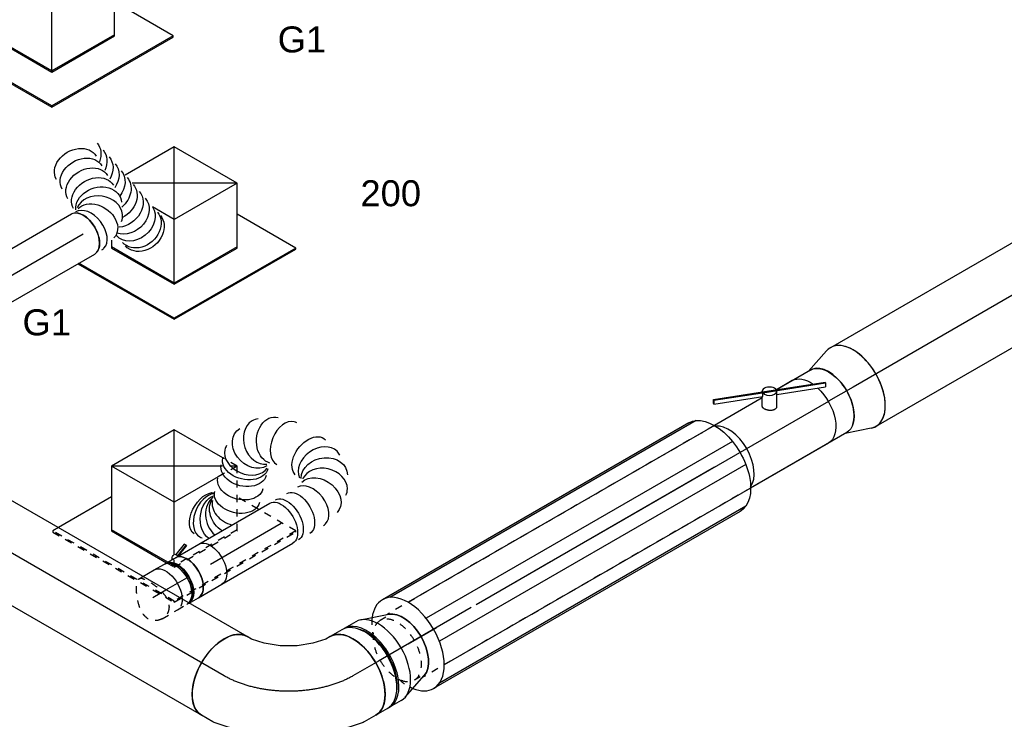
# Model space of a CAD drawing. Extents: x -132501 to 411300, y -42818 to 427495.
# Tile 168 of 256: x 6632 to 10041, y 173151 to 175574. Entities that reach past the tile are written whole.
import ezdxf
from ezdxf.enums import TextEntityAlignment as Align

# ---------------------------------------------------------------- set-up
doc = ezdxf.new("R2010")
doc.units = 0
doc.header["$LTSCALE"] = 50
doc.linetypes.add('CENTER2', pattern=[28.575, 19.05, -3.175, 3.175, -3.175])
doc.linetypes.add('STREEPJES', pattern=[0.1, 0.05, -0.05])
doc.layers.get('0').update_dxf_attribs({"linetype": 'CONTINUOUS'})
for name, color, linetype in [('WL570---_RETOUR_RST', 2, 'CONTINUOUS'), ('WL570---_RETOUR_RST_HL', 1, 'CONTINUOUS'), ('WL570---_TOEVOER', 3, 'CONTINUOUS'), ('WL570---_TOEVOER_HL', 8, 'CONTINUOUS'), ('WL570---_TOEVOER_RST', 2, 'CONTINUOUS'), ('WL570---_TOEVOER_RST_HL', 1, 'CONTINUOUS'), ('WM570---_RETOUR_RST_PR', 1, 'CONTINUOUS'), ('WM570---_TOEVOER_PR', 1, 'CONTINUOUS'), ('WM570---_TOEVOER_RST_PR', 1, 'CONTINUOUS')]:
    doc.layers.add(name, color=color, linetype=linetype)
doc.styles.add('BURO-018', font='ARIAL.TTF', dxfattribs={"height": 63})

# ---------------------------------------------------------------- blocks, each defined once
blk = doc.blocks.new('*U1005')
at = {"color": 0, "ltscale": 10, "extrusion": (-3.41963e-17, 8.3842e-17, -1)}
for centre, major_axis, ratio, start_param, end_param in [((48, 276.5, 4261.8), (19.6, -78.3), 0.797095, 0.174428, 3.31602), ((121.8, 261.5, 4261.8), (45.3, 66.6), 0.751039, 3.277975, 6.419568), ((-20.7, 224.3, 4261.8), (57.9, -55.2), 0.691528, 0, 3.141593), ((-4.2, 241.6, 4261.8), (57.9, -55.2), 0.691528, 0, 3.141593), ((-53.7, 189.8, 4261.8), (57.9, -55.2), 0.691528, 0, 3.141593), ((-210.1, 159.6, 4261.8), (-69.3, -40), 0.57735, 0, 2.922607), ((-86.7, 155.2, 4261.8), (57.9, -55.2), 0.691528, 0, 3.141593), ((201.7, 147.4, 4261.8), (74.3, 30.8), 0.646887, 3.226552, 6.368145), ((-181.6, 125.5, 4261.8), (-45.3, -66.6), 0.751039, 0.444694, 2.813863), ((-135.7, 116.2, 4261.8), (-19.6, 78.3), 0.797095, 4.438507, 6.108758), ((209.8, 65.5, 4261.8), (-76.9, 24.3), 0.803023, 0.17544, 3.317032), ((0, 0, 4261.8), (0, 80), 0.57735, 0, 3.141593), ((22.7, 0, 4261.8), (0, 80), 0.57735, 0, 3.141593), ((68.1, 0, 4261.8), (0, 80), 0.57735, 0, 3.141593), ((159.8, 11.6, 4261.8), (34.1, -73), 0.750739, 3.273893, 6.415485)]:
    blk.add_ellipse(centre, major_axis=major_axis, ratio=ratio, start_param=start_param, end_param=end_param, dxfattribs=at)
at = {"color": 0, "ltscale": 10}
for centre, major_axis, ratio, start_param, end_param in [((85.5, 277.5, 4261.8), (-15.6, -79.2), 0.80111, 3.320218, 6.10456), ((85.5, 277.5, 4261.8), (-15.6, -79.2), 0.80111, 2.962968, 3.320218), ((11.9, 258.5, 4261.8), (-47.8, 64.8), 0.7389, 0.128657, 3.012936), ((11.9, 258.5, 4261.8), (-47.8, 64.8), 0.7389, 6.154529, 6.411842), ((154.2, 229.5, 4261.8), (63.6, 49.2), 0.647423, 0.087595, 3.053998), ((154.2, 229.5, 4261.8), (63.6, 49.2), 0.647423, 6.195591, 6.37078), ((-201.9, 145.4, 4261.8), (-63.6, -49.2), 0.647423, 3.435727, 6.195591), ((-159, 115.5, 4261.8), (15.6, 79.2), 0.80111, 0.237593, 2.186656), ((-113.2, 127.4, 4261.8), (47.8, -64.8), 0.7389, 3.270249, 4.91039), ((213.3, 104.2, 4261.8), (80.2, 6.9), 0.750739, 0.1323, 3.009293), ((191.6, 33.9, 4261.8), (-59.5, 54.4), 0.803023, 3.317032, 6.107746), ((213.3, 104.2, 4261.8), (80.2, 6.9), 0.750739, 6.150885, 6.415485), ((-201.9, 145.4, 4261.8), (-63.6, -49.2), 0.647423, 6.195591, 6.37078), ((116.6, 0, 4261.8), (10.5, -79.7), 0.646887, 0.084959, 3.056633), ((191.6, 33.9, 4261.8), (-59.5, 54.4), 0.803023, 2.966153, 3.317032), ((116.6, 0, 4261.8), (10.5, -79.7), 0.646887, 6.198226, 6.368145)]:
    blk.add_ellipse(centre, major_axis=major_axis, ratio=ratio, start_param=start_param, end_param=end_param, dxfattribs=at)
at = {"layer": 'WM570---_TOEVOER_PR', "color": 1, "style": 'BURO-018'}
blk.add_attdef('POSNR', text='', height=90, dxfattribs=at).set_placement((0, 0), align=Align.MIDDLE)
blk = doc.blocks.new('*U1006')
at = {"color": 0, "ltscale": 10}
for p, q in [((0, 80, 4061.3), (283.5, 80, 4061.3)), ((0, -80, 4061.3), (283.5, -80, 4061.3))]:
    blk.add_line(p, q, dxfattribs=at)
at = {"color": 0, "ltscale": 10, "extrusion": (-3.41963e-17, 8.3842e-17, -1)}
blk.add_ellipse((283.5, 0, 4061.3), major_axis=(0, 80), ratio=0.57735, start_param=0, end_param=3.141593, dxfattribs=at)
at = {"layer": 'WL570---_TOEVOER_HL', "linetype": 'CENTER2'}
blk.add_line((0, 0, 4061.3), (283.5, 0, 4061.3), dxfattribs=at)
at = {"layer": 'WM570---_TOEVOER_PR', "color": 1, "style": 'BURO-018'}
blk.add_attdef('POSNR', text='', height=90, dxfattribs=at).set_placement((0, 0), align=Align.MIDDLE)
blk = doc.blocks.new('*U1007')
at = {"color": 0, "ltscale": 10, "extrusion": (-3.41963e-17, 8.3842e-17, -1)}
for centre, major_axis, ratio, start_param, end_param in [((94, 210.8, 5678.5), (-80, -0.5), 0.773443, 0, 3.141593), ((120.4, 233.2, 5678.5), (78.5, 15.4), 0.808665, 0, 0.987496), ((94.2, 171.7, 5678.5), (-80, -0.5), 0.773443, 0, 3.141593), ((126.6, 202.1, 5678.5), (78.5, 15.4), 0.808665, 0, 1.083911), ((94.5, 132.6, 5678.5), (-80, -0.5), 0.773443, 0, 3.141593), ((132.7, 170.9, 5678.5), (78.5, 15.4), 0.808665, 0, 1.17384), ((94.7, 93.5, 5678.5), (-80, -0.5), 0.773443, 0, 3.141593), ((138.8, 139.8, 5678.5), (78.5, 15.4), 0.808665, 0, 1.259054), ((94.9, 57.3, 5678.5), (-78.8, 17.4), 0.795452, 0.178659, 3.320252), ((144.9, 108.7, 5678.5), (78.5, 15.4), 0.808665, 0, 1.340897), ((56.8, 10.2, 5678.5), (36.6, -71.8), 0.757259, 3.286972, 6.428565), ((151, 77.5, 5678.5), (78.5, 15.4), 0.808665, 0, 1.578422), ((157.2, 46.4, 5678.5), (78.5, 15.4), 0.808665, 0, 1.863909), ((163.3, 15.3, 5678.5), (78.5, 15.4), 0.808665, 0, 2.307027), ((169.4, -15.9, 5678.5), (78.5, 15.4), 0.808665, 0, 2.726775), ((175.5, -47, 5678.5), (78.5, 15.4), 0.808665, 0.108328, 3.141593), ((181.7, -78.1, 5678.5), (78.5, 15.4), 0.808665, 0, 3.141593), ((184.7, -93.7, 5678.5), (78.5, 15.4), 0.808665, 0, 3.141593)]:
    blk.add_ellipse(centre, major_axis=major_axis, ratio=ratio, start_param=start_param, end_param=end_param, dxfattribs=at)
at = {"color": 0, "ltscale": 10}
for centre, major_axis, ratio, start_param, end_param in [((82, 29.8, 5678.5), (-63.1, 50.4), 0.805547, 3.331371, 6.093407), ((0, 0, 5678.5), (0, 80), 0.57735, 3.141593, 6.283185), ((21.5, 0, 5678.5), (11.2, -79.7), 0.650674, 0.091623, 3.054006), ((82, 29.8, 5678.5), (-63.1, 50.4), 0.805547, 2.951815, 3.331371), ((21.5, 0, 5678.5), (11.2, -79.7), 0.650674, 6.191562, 6.374808)]:
    blk.add_ellipse(centre, major_axis=major_axis, ratio=ratio, start_param=start_param, end_param=end_param, dxfattribs=at)
at = {"layer": 'WM570---_TOEVOER_PR', "color": 1, "style": 'BURO-018'}
blk.add_attdef('POSNR', text='', height=90, dxfattribs=at).set_placement((0, 0), align=Align.MIDDLE)
blk = doc.blocks.new('*U1008')
at = {"color": 0, "ltscale": 10}
for p, q in [((0, 80, 5028.6), (919.1, 80, 5028.6)), ((0, -80, 5028.6), (919.1, -80, 5028.6))]:
    blk.add_line(p, q, dxfattribs=at)
at = {"color": 0, "ltscale": 10, "extrusion": (-3.41963e-17, 8.3842e-17, -1)}
blk.add_ellipse((919.1, 0, 5028.6), major_axis=(0, 80), ratio=0.57735, start_param=0, end_param=3.141593, dxfattribs=at)
at = {"layer": 'WL570---_TOEVOER_HL', "linetype": 'CENTER2'}
blk.add_line((0, 0, 5028.6), (919.1, 0, 5028.6), dxfattribs=at)
at = {"layer": 'WM570---_TOEVOER_PR', "color": 1, "style": 'BURO-018'}
blk.add_attdef('POSNR', text='', height=90, dxfattribs=at).set_placement((0, 0), align=Align.MIDDLE)
blk = doc.blocks.new('*U1009')
at = {"color": 0, "ltscale": 10}
for p, q in [((17.4, 154.6, 4928), (104, 125.4, 4928)), ((17.4, -154.6, 4928), (106.1, -124.6, 4928))]:
    blk.add_line(p, q, dxfattribs=at)
for centre, major_axis, start_param, end_param in [((0, 0, 4928), (0, -157.5), 2.949057, 6.475721), ((98.1, 0, 4928), (0, -125), 3.623155, 6.358415)]:
    blk.add_ellipse(centre, major_axis=major_axis, ratio=0.57735, start_param=start_param, end_param=end_param, dxfattribs=at)
at = {"layer": 'WL570---_TOEVOER_HL', "linetype": 'CENTER2'}
blk.add_line((0, 0, 4928), (98.1, 0, 4928), dxfattribs=at)
for centre in [(0, 0, 4928), (98.1, 0, 4928)]:
    blk.add_circle(centre, 0.075, dxfattribs=at)
at = {"layer": 'WM570---_TOEVOER_PR', "color": 1, "style": 'BURO-018'}
blk.add_attdef('POSNR', text='', height=90, dxfattribs=at).set_placement((0, 0), align=Align.MIDDLE)
blk = doc.blocks.new('*U1010')
at = {"color": 0, "ltscale": 10}
for p, q in [((0, 125, 4858.9), (383.9, 125, 4858.9)), ((0, -125, 4858.9), (136.8, -125, 4858.9)), ((193, -125, 4858.9), (383.9, -125, 4858.9))]:
    blk.add_line(p, q, dxfattribs=at)
at = {"color": 8, "linetype": 'STREEPJES', "ltscale": 10}
for p, q in [((383.9, 125, 4858.9), (1694.4, 125, 4858.9)), ((383.9, -125, 4858.9), (1694.4, -125, 4858.9))]:
    blk.add_line(p, q, dxfattribs=at)
at = {"color": 0, "ltscale": 10, "extrusion": (-3.96406e-17, 2.28865e-17, -1)}
blk.add_ellipse((0, 0, 4858.9), major_axis=(0, -125), ratio=0.57735, start_param=0, end_param=3.141593, dxfattribs=at)
at = {"color": 0, "ltscale": 10}
blk.add_ellipse((1701.4, 0, 4858.9), major_axis=(0, -125), ratio=0.57735, start_param=3.334129, end_param=6.090649, dxfattribs=at)
at = {"layer": 'WL570---_TOEVOER_HL', "linetype": 'CENTER2'}
blk.add_line((0, 0, 4858.9), (1701.4, 0, 4858.9), dxfattribs=at)
at = {"layer": 'WM570---_TOEVOER_PR', "color": 1, "style": 'BURO-018'}
blk.add_attdef('POSNR', text='', height=90, dxfattribs=at).set_placement((0, 0), align=Align.MIDDLE)
blk = doc.blocks.new('*U1011')
at = {"color": 0, "ltscale": 10}
for p, q in [((0, 157.5, 6441.8), (2140.9, 157.5, 6441.8)), ((0, -157.5, 6441.8), (2140.9, -157.5, 6441.8))]:
    blk.add_line(p, q, dxfattribs=at)
at = {"color": 0, "ltscale": 10, "extrusion": (-1.03585e-16, -4.2938e-18, -1)}
blk.add_ellipse((0, 0, 6441.8), major_axis=(0, -157.5), ratio=0.57735, start_param=0, end_param=3.141593, dxfattribs=at)
at = {"color": 0, "ltscale": 10}
for start_param, end_param in [(3.141593, 6.283185), (2.949057, 3.141593), (0, 0.192536)]:
    blk.add_ellipse((2140.9, 0, 6441.8), major_axis=(0, -157.5), ratio=0.57735, start_param=start_param, end_param=end_param, dxfattribs=at)
at = {"layer": 'WL570---_TOEVOER_HL', "linetype": 'CENTER2'}
blk.add_line((0, 0, 6441.8), (2140.9, 0, 6441.8), dxfattribs=at)
at = {"layer": 'WM570---_TOEVOER_PR', "color": 1, "style": 'BURO-018'}
blk.add_attdef('POSNR', text='', height=90, dxfattribs=at).set_placement((0, 0), align=Align.MIDDLE)
blk = doc.blocks.new('*U1128')
at = {"color": 0, "ltscale": 10}
for p, q in [((-132.9, 204, 7682.5), (-243.1, 13.1, 7682.5)), ((117.8, 204, 7682.5), (-132.9, 204, 7682.5)), ((-7.6, -13.1, 7682.5), (-132.9, 204, 7682.5)), ((243.1, -13.1, 7682.5), (-132.9, 204, 7682.5)), ((-7.6, -13.1, 7682.5), (117.8, 204, 7682.5)), ((243.1, -13.1, 7682.5), (117.8, 204, 7682.5)), ((-419.5, 114.9, 7682.5), (-421.5, 111.4, 7682.5)), ((-421.5, 111.4, 7682.5), (-178.6, -309.4, 7682.5)), ((-184.3, 114.9, 7682.5), (-419.5, 114.9, 7682.5)), ((-176.6, -305.8, 7682.5), (-419.5, 114.9, 7682.5)), ((-243.1, 13.1, 7682.5), (-117.8, -204, 7682.5)), ((-115.7, -200.5, 7682.5), (-241.1, 16.6, 7682.5)), ((-117.8, -204, 7682.5), (-7.6, -13.1, 7682.5)), ((243.1, -13.1, 7682.5), (-7.6, -13.1, 7682.5)), ((132.9, -204, 7682.5), (243.1, -13.1, 7682.5)), ((309.2, -305.8, 7682.5), (191.7, -102.2, 7682.5)), ((-117.8, -204, 7682.5), (132.9, -204, 7682.5)), ((134.9, -200.5, 7682.5), (-115.7, -200.5, 7682.5)), ((-178.6, -309.4, 7682.5), (-176.6, -305.8, 7682.5)), ((309.2, -305.8, 7682.5), (-176.6, -305.8, 7682.5)), ((307.2, -309.4, 7682.5), (309.2, -305.8, 7682.5)), ((-178.6, -309.4, 7682.5), (307.2, -309.4, 7682.5))]:
    blk.add_line(p, q, dxfattribs=at)
at = {"layer": 'WL570---_RETOUR_RST_HL', "linetype": 'CENTER2'}
blk.add_circle((0, 0, 7682.5), 0.075, dxfattribs=at)
at = {"layer": 'WL570---_RETOUR_RST', "color": 1, "style": 'BURO-018'}
for tag in ['MC', 'Q']:
    blk.add_attdef(tag, text='', height=90, dxfattribs=at).set_placement((0, 0), align=Align.MIDDLE)
at = {"layer": 'WM570---_RETOUR_RST_PR', "color": 1, "style": 'BURO-018'}
blk.add_attdef('POSNR', text='', height=90, dxfattribs=at).set_placement((0, 0), align=Align.MIDDLE)
blk = doc.blocks.new('*U1168')
at = {"color": 0, "ltscale": 10}
for p, q in [((118.8, 205.8, 6641.8), (-77.4, 205.8, 6641.8)), ((-6.5, -11.3, 6641.8), (118.8, 205.8, 6641.8)), ((244.1, -11.3, 6641.8), (118.8, 205.8, 6641.8)), ((244.1, -11.3, 6641.8), (-70.4, 170.3, 6641.8)), ((-230.8, 34.5, 6641.8), (-244.1, 11.3, 6641.8)), ((-6.5, -11.3, 6641.8), (-50, 64, 6641.8)), ((-372.3, 22.5, 6641.8), (-179.6, -311.1, 6641.8)), ((-177.6, -307.6, 6641.8), (-368.2, 22.5, 6641.8)), ((-244.1, 11.3, 6641.8), (-118.8, -205.8, 6641.8)), ((-116.8, -202.2, 6641.8), (-242.1, 14.8, 6641.8)), ((-118.8, -205.8, 6641.8), (-6.5, -11.3, 6641.8)), ((244.1, -11.3, 6641.8), (-6.5, -11.3, 6641.8)), ((131.9, -205.8, 6641.8), (244.1, -11.3, 6641.8)), ((308.2, -307.6, 6641.8), (190.7, -103.9, 6641.8)), ((133.9, -202.2, 6641.8), (-116.8, -202.2, 6641.8)), ((-118.8, -205.8, 6641.8), (131.9, -205.8, 6641.8)), ((-179.6, -311.1, 6641.8), (-177.6, -307.6, 6641.8)), ((-179.6, -311.1, 6641.8), (306.2, -311.1, 6641.8)), ((308.2, -307.6, 6641.8), (-177.6, -307.6, 6641.8)), ((306.2, -311.1, 6641.8), (308.2, -307.6, 6641.8))]:
    blk.add_line(p, q, dxfattribs=at)
at = {"layer": 'WL570---_TOEVOER_RST_HL', "linetype": 'CENTER2'}
blk.add_circle((0, 0, 6641.8), 0.075, dxfattribs=at)
at = {"layer": 'WL570---_TOEVOER_RST', "color": 1, "style": 'BURO-018'}
for tag in ['MC', 'Q']:
    blk.add_attdef(tag, text='', height=90, dxfattribs=at).set_placement((0, 0), align=Align.MIDDLE)
at = {"layer": 'WM570---_TOEVOER_RST_PR', "color": 1, "style": 'BURO-018'}
blk.add_attdef('POSNR', text='', height=90, dxfattribs=at).set_placement((0, 0), align=Align.MIDDLE)
blk = doc.blocks.new('*U1169')
at = {"color": 0, "ltscale": 10}
for p, q in [((-131.9, 205.8, 5256.2), (-244.1, 11.3, 5256.2)), ((118.8, 205.8, 5256.2), (-131.9, 205.8, 5256.2)), ((-6.5, -11.3, 5256.2), (-131.9, 205.8, 5256.2)), ((195.8, 16.6, 5256.2), (-131.9, 205.8, 5256.2)), ((-6.5, -11.3, 5256.2), (118.8, 205.8, 5256.2)), ((215.9, 37.7, 5256.2), (118.8, 205.8, 5256.2)), ((-185.3, 113.1, 5256.2), (-397.7, 113.1, 5256.2)), ((-244.1, 11.3, 5256.2), (-134.1, -179.3, 5256.2)), ((-130, -179.3, 5256.2), (-242.1, 14.8, 5256.2)), ((-96.9, -167.8, 5256.2), (-6.5, -11.3, 5256.2)), ((169.2, -11.3, 5256.2), (-6.5, -11.3, 5256.2)), ((234.2, -179.3, 5256.2), (232.6, -176.6, 5256.2))]:
    blk.add_line(p, q, dxfattribs=at)
at = {"color": 8, "linetype": 'STREEPJES', "ltscale": 10}
for p, q in [((-420.5, 113.1, 5256.2), (-422.5, 109.6, 5256.2)), ((-422.5, 109.6, 5256.2), (-179.6, -311.1, 5256.2)), ((-397.7, 113.1, 5256.2), (-420.5, 113.1, 5256.2)), ((-177.6, -307.6, 5256.2), (-420.5, 113.1, 5256.2)), ((244.1, -11.3, 5256.2), (215.9, 37.7, 5256.2)), ((244.1, -11.3, 5256.2), (195.8, 16.6, 5256.2)), ((131.9, -205.8, 5256.2), (244.1, -11.3, 5256.2)), ((244.1, -11.3, 5256.2), (169.2, -11.3, 5256.2)), ((232.6, -176.6, 5256.2), (190.7, -103.9, 5256.2)), ((-118.8, -205.8, 5256.2), (-96.9, -167.8, 5256.2)), ((-134.1, -179.3, 5256.2), (-118.8, -205.8, 5256.2)), ((-116.8, -202.2, 5256.2), (-130, -179.3, 5256.2)), ((133.9, -202.2, 5256.2), (-116.8, -202.2, 5256.2)), ((308.2, -307.6, 5256.2), (234.2, -179.3, 5256.2)), ((-118.8, -205.8, 5256.2), (131.9, -205.8, 5256.2)), ((-179.6, -311.1, 5256.2), (-177.6, -307.6, 5256.2)), ((-179.6, -311.1, 5256.2), (306.2, -311.1, 5256.2)), ((308.2, -307.6, 5256.2), (-177.6, -307.6, 5256.2)), ((306.2, -311.1, 5256.2), (308.2, -307.6, 5256.2))]:
    blk.add_line(p, q, dxfattribs=at)
at = {"layer": 'WL570---_TOEVOER_RST_HL', "linetype": 'CENTER2'}
blk.add_circle((0, 0, 5256.2), 0.075, dxfattribs=at)
at = {"layer": 'WL570---_TOEVOER_RST', "color": 1, "style": 'BURO-018'}
for tag in ['MC', 'Q']:
    blk.add_attdef(tag, text='', height=90, dxfattribs=at).set_placement((0, 0), align=Align.MIDDLE)
at = {"layer": 'WM570---_TOEVOER_RST_PR', "color": 1, "style": 'BURO-018'}
blk.add_attdef('POSNR', text='', height=90, dxfattribs=at).set_placement((0, 0), align=Align.MIDDLE)
blk = doc.blocks.new('*U1237')
at = {"color": 2, "ltscale": 10}
for p, q in [((-638.9, 171.5, 4103), (585.8, 171.5, 4103)), ((-612.4, 177.5, 4103), (612.4, 177.5, 4103)), ((-684.8, 125.5, 4103), (539.9, 125.5, 4103)), ((-711.4, 45.9, 4103), (513.4, 45.9, 4103)), ((-711.4, -45.9, 4103), (513.4, -45.9, 4103)), ((-684.8, -125.5, 4103), (539.9, -125.5, 4103)), ((-638.9, -171.5, 4103), (585.8, -171.5, 4103)), ((-612.4, -177.5, 4103), (612.4, -177.5, 4103))]:
    blk.add_line(p, q, dxfattribs=at)
at = {"color": 8, "linetype": 'STREEPJES', "ltscale": 10}
for p, q in [((632.4, 118.8, 4103), (655.6, 118.8, 4103)), ((632.4, -118.7, 4103), (655.6, -118.7, 4103))]:
    blk.add_line(p, q, dxfattribs=at)
at = {"color": 2, "ltscale": 10, "extrusion": (-3.96406e-17, 2.28865e-17, -1)}
blk.add_ellipse((-612.4, 0, 4103), major_axis=(0, -177.5), ratio=0.57735, start_param=0, end_param=3.141593, dxfattribs=at)
at = {"color": 2, "ltscale": 10}
for start_param, end_param in [(3.141593, 6.283185), (2.493373, 3.141593), (0, 0.64822)]:
    blk.add_ellipse((612.4, 0, 4103), major_axis=(0, -177.5), ratio=0.57735, start_param=start_param, end_param=end_param, dxfattribs=at)
at = {"color": 8, "linetype": 'STREEPJES', "ltscale": 10}
for centre, major_axis, start_param, end_param in [((612.4, 0, 4103), (0, -177.5), 2.095963, 2.493373), ((655.6, 0, 4103), (0, -118.8), 3.141593, 9.421636), ((612.4, 0, 4103), (0, -177.5), 0.64822, 1.04563)]:
    blk.add_ellipse(centre, major_axis=major_axis, ratio=0.57735, start_param=start_param, end_param=end_param, dxfattribs=at)
at = {"layer": 'WL570---_TOEVOER_HL', "linetype": 'CENTER2'}
blk.add_line((-612.4, 0, 4103), (612.4, 0, 4103), dxfattribs=at)
at = {"layer": 'WM570---_TOEVOER_PR', "color": 1, "style": 'BURO-018'}
blk.add_attdef('POSNR', text='', height=90, dxfattribs=at).set_placement((0, 0), align=Align.MIDDLE)
blk = doc.blocks.new('*U1238')
at = {"color": 0, "ltscale": 10}
for p, q in [((80.7, 154.6, 3655.9), (-13.8, 122.7, 3655.9)), ((116.6, 149.6, 3655.9), (124.8, 149.6, 3655.9)), ((80.7, -154.6, 3655.9), (-13.8, -122.7, 3655.9)), ((116.6, -149.6, 3655.9), (124.8, -149.6, 3655.9))]:
    blk.add_line(p, q, dxfattribs=at)
for centre, major_axis, start_param, end_param in [((98.1, 0, 3655.9), (0, -157.5), 3.141593, 6.283185), ((98.1, 0, 3655.9), (0, -157.5), 2.833706, 2.880486), ((145, 0, 3655.9), (0, -149.6), 3.693417, 5.731361), ((145, 0, 3655.9), (0, -149.6), 3.693417, 5.731361), ((98.1, 0, 3655.9), (0, -157.5), 0.261107, 0.307887)]:
    blk.add_ellipse(centre, major_axis=major_axis, ratio=0.57735, start_param=start_param, end_param=end_param, dxfattribs=at)
at = {"color": 0, "ltscale": 10, "extrusion": (5.55112e-17, -1.60247e-16, -1)}
blk.add_ellipse((0, 0, 3655.9), major_axis=(0, -125), ratio=0.57735, start_param=0.192536, end_param=2.949057, dxfattribs=at)
at = {"layer": 'WL570---_TOEVOER_HL', "linetype": 'CENTER2'}
blk.add_line((0, 0, 3655.9), (98.1, 0, 3655.9), dxfattribs=at)
for centre in [(0, 0, 3655.9), (98.1, 0, 3655.9)]:
    blk.add_circle(centre, 0.075, dxfattribs=at)
at = {"layer": 'WM570---_TOEVOER_PR', "color": 1, "style": 'BURO-018'}
blk.add_attdef('POSNR', text='', height=90, dxfattribs=at).set_placement((0, 0), align=Align.MIDDLE)
blk = doc.blocks.new('*U1239')
at = {"color": 0, "ltscale": 10}
for p, q in [((-51, 157.5, 3550.5), (-4.1, 157.5, 3550.5)), ((4.1, 157.5, 3550.5), (51, 157.5, 3550.5)), ((-51, -157.5, 3550.5), (-4.1, -157.5, 3550.5)), ((4.1, -157.5, 3550.5), (51, -157.5, 3550.5))]:
    blk.add_line(p, q, dxfattribs=at)
for centre, major_axis, start_param, end_param in [((-51, 0, 3550.5), (0, -157.5), 3.141593, 6.283185), ((-4.1, 0, 3550.5), (0, -157.5), 3.141593, 6.328096), ((4.1, 0, 3550.5), (0, -157.5), 3.141593, 6.283185), ((51, 0, 3550.5), (0, -157.5), 3.141593, 6.283185), ((-4.1, 0, 3550.5), (0, -157.5), 3.096682, 3.138451), ((-4.1, 0, 3550.5), (0, -149.6), 3.693417, 5.731361)]:
    blk.add_ellipse(centre, major_axis=major_axis, ratio=0.57735, start_param=start_param, end_param=end_param, dxfattribs=at)
at = {"layer": 'WL570---_TOEVOER_HL', "linetype": 'CENTER2'}
blk.add_line((-51, 0, 3550.5), (51, 0, 3550.5), dxfattribs=at)
at = {"layer": 'WM570---_TOEVOER_PR', "color": 1, "style": 'BURO-018'}
blk.add_attdef('POSNR', text='', height=90, dxfattribs=at).set_placement((0, 0), align=Align.MIDDLE)
blk = doc.blocks.new('*U1240')
at = {"color": 2, "ltscale": 10}
for p, q in [((-163.3, 125, 4691.8), (147.5, 125, 4691.8)), ((-258.9, -63.1, 4691.8), (-258.7, -60.6, 4691.8)), ((-54, -142.7, 4691.8), (-258.9, -63.1, 4691.8)), ((-258.7, -60.6, 4691.8), (-251.9, -48.8, 4691.8)), ((-53.7, -140.1, 4691.8), (-258.7, -60.6, 4691.8)), ((-92.7, -110.6, 4691.8), (-251.9, -48.8, 4691.8)), ((-71.3, -73.6, 4691.8), (-98.2, -120.1, 4691.8)), ((-28.9, -100, 4691.8), (-43.3, -125, 4691.8)), ((-163.3, -125, 4691.8), (-99.5, -125, 4691.8)), ((-46.9, -128.3, 4691.8), (-53.7, -140.1, 4691.8)), ((112.6, -190.2, 4691.8), (-46.9, -128.3, 4691.8)), ((-43.3, -125, 4691.8), (-45.5, -128.9, 4691.8)), ((-43.3, -125, 4691.8), (147.5, -125, 4691.8)), ((-53.6, -142.8, 4691.8), (-54.9, -145.1, 4691.8)), ((-53.7, -140.1, 4691.8), (-54, -142.7, 4691.8)), ((105.6, -204.6, 4691.8), (-54, -142.7, 4691.8)), ((-52.8, -140.5, 4691.8), (-53.7, -140.1, 4691.8)), ((105.8, -202, 4691.8), (-52.8, -140.5, 4691.8)), ((112.4, -192.8, 4691.8), (105.6, -204.6, 4691.8)), ((105.6, -204.6, 4691.8), (105.8, -202, 4691.8)), ((105.8, -202, 4691.8), (112.6, -190.2, 4691.8)), ((112.6, -190.2, 4691.8), (112.4, -192.8, 4691.8))]:
    blk.add_line(p, q, dxfattribs=at)
at = {"color": 2, "ltscale": 10, "extrusion": (9.9638e-19, 6.35235e-17, -1)}
for start_param, end_param in [(1.084465, 3.141593), (0, 0.892418)]:
    blk.add_ellipse((-163.3, 0, 4691.8), major_axis=(0, -125), ratio=0.57735, start_param=start_param, end_param=end_param, dxfattribs=at)
at = {"color": 2, "ltscale": 10}
for centre, major_axis, start_param, end_param in [((163.3, 0, 4691.8), (0, -125), 3.392593, 6.032185), ((-76.5, -132.6, 4691.8), (-21.7, 12.5), 0, 3.141593), ((-76.5, -132.6, 4691.8), (-21.7, 12.5), 3.141593, 6.283185)]:
    blk.add_ellipse(centre, major_axis=major_axis, ratio=0.57735, start_param=start_param, end_param=end_param, dxfattribs=at)
blk.add_spline([(-71.2, -73.6, 4691.8), (-70.1, -72.4, 4691.8), (-68.7, -71.3, 4691.8), (-67.2, -70.4, 4691.8), (-65.5, -69.7, 4691.8), (-63.7, -69.3, 4691.8), (-61.7, -69, 4691.8), (-59.7, -68.9, 4691.8), (-57.6, -69.1, 4691.8), (-55.4, -69.5, 4691.8), (-53.2, -70.1, 4691.8), (-50.9, -70.9, 4691.8), (-48.7, -71.8, 4691.8), (-46.5, -73, 4691.8), (-44.4, -74.3, 4691.8), (-42.3, -75.7, 4691.8), (-40.3, -77.3, 4691.8), (-38.4, -79, 4691.8), (-36.6, -80.7, 4691.8), (-34.9, -82.5, 4691.8), (-33.4, -84.3, 4691.8), (-32.1, -86.1, 4691.8), (-30.9, -87.9, 4691.8), (-29.9, -89.7, 4691.8), (-29.1, -91.5, 4691.8), (-28.5, -93.1, 4691.8), (-28.1, -94.7, 4691.8), (-28, -96.2, 4691.8), (-28.1, -97.6, 4691.8), (-28.4, -98.9, 4691.8), (-28.9, -100, 4691.8)], degree=3, dxfattribs=at)
at = {"layer": 'WM570---_TOEVOER_PR', "color": 1, "style": 'BURO-018'}
blk.add_attdef('POSNR', text='', height=90, dxfattribs=at).set_placement((0, 0), align=Align.MIDDLE)
blk = doc.blocks.new('*U1241')
at = {"color": 0, "ltscale": 10}
for p, q in [((-257.2, 157.5, 3332.5), (-211.4, 157.5, 3332.5)), ((-203.5, 156.7, 3332.5), (-105.9, 136.7, 3332.5)), ((-103.3, 136, 3332.5), (-5.4, 98, 3332.5)), ((-5.4, 98, 3332.5), (-5.2, 97.9, 3332.5)), ((-5.2, 97.9, 3332.5), (87.4, 44.4, 3332.5)), ((87.4, 44.4, 3332.5), (87.6, 44.3, 3332.5)), ((87.6, 44.3, 3332.5), (169.4, -21.5, 3332.5)), ((171.3, -23.3, 3332.5), (237.5, -97.9, 3332.5)), ((242.1, -104.3, 3332.5), (265, -144, 3332.5)), ((-257.2, -157.5, 3332.5), (-239.3, -157.5, 3332.5)), ((-239.3, -157.5, 3332.5), (-193.7, -166.8, 3332.5)), ((-193.7, -166.8, 3332.5), (-141.8, -187, 3332.5)), ((-141.8, -187, 3332.5), (-91, -216.3, 3332.5)), ((-91, -216.3, 3332.5), (-47.6, -251.2, 3332.5)), ((-47.6, -251.2, 3332.5), (-16.8, -286, 3332.5)), ((-16.8, -286, 3332.5), (-7.8, -301.5, 3332.5))]:
    blk.add_line(p, q, dxfattribs=at)
at = {"color": 0, "ltscale": 10, "extrusion": (5.55112e-17, -1.60247e-16, -1)}
for centre, major_axis, ratio, start_param, end_param in [((-257.2, 0, 3332.5), (0, -157.5), 0.57735, 0, 3.141593), ((-223.3, 0, 3332.5), (15.9, 157.3), 0.497511, 6.232846, 6.333525), ((111.7, -193.4, 3332.5), (128.3, 92.4), 0.497511, 6.232846, 6.333525), ((128.6, -222.7, 3332.5), (136.4, 78.7), 0.57735, 0, 3.141593)]:
    blk.add_ellipse(centre, major_axis=major_axis, ratio=ratio, start_param=start_param, end_param=end_param, dxfattribs=at)
at = {"color": 0, "ltscale": 10}
for centre, major_axis, start_param, end_param in [((-149.2, -15.2, 3332.5), (-44.6, -151.6), 3.11519, 3.167995), ((61.4, -136.8, 3332.5), (109, 114.4), 6.256783, 6.309588)]:
    blk.add_ellipse(centre, major_axis=major_axis, ratio=0.313149, start_param=start_param, end_param=end_param, dxfattribs=at)
at = {"layer": 'WL570---_TOEVOER_HL', "linetype": 'CENTER2', "extrusion": (5.55112e-17, -1.60247e-16, -1)}
blk.add_ellipse((-128.6, -222.7, 3332.5), major_axis=(-272.8, 157.5), ratio=0.57735, start_param=0.785398, end_param=2.356194, dxfattribs=at)
at = {"layer": 'WM570---_TOEVOER_PR', "color": 1, "style": 'BURO-018'}
blk.add_attdef('POSNR', text='', height=90, dxfattribs=at).set_placement((0, 0), align=Align.MIDDLE)
blk = doc.blocks.new('*U1245')
at = {"color": 8, "linetype": 'STREEPJES', "ltscale": 10}
for p, q in [((-8.6, 80, 3898.5), (7.1, 80, 3898.5)), ((-8.6, -80, 3898.5), (52.3, -80, 3898.5))]:
    blk.add_line(p, q, dxfattribs=at)
at = {"color": 0, "ltscale": 10}
blk.add_line((7.1, 80, 3898.5), (52.3, 80, 3898.5), dxfattribs=at)
at = {"color": 0, "ltscale": 10, "extrusion": (-3.41963e-17, 8.3842e-17, -1)}
blk.add_ellipse((52.3, 0, 3898.5), major_axis=(0, 80), ratio=0.57735, start_param=0, end_param=2.341961, dxfattribs=at)
at = {"color": 8, "linetype": 'STREEPJES', "ltscale": 10, "extrusion": (-3.41963e-17, 8.3842e-17, -1)}
blk.add_ellipse((52.3, 0, 3898.5), major_axis=(0, 80), ratio=0.57735, start_param=2.341961, end_param=3.141593, dxfattribs=at)
at = {"color": 8, "linetype": 'STREEPJES', "ltscale": 10}
blk.add_spline([(32.7, -56.6, 3898.5), (39.6, -36.3, 3898.5), (39.8, -12.5, 3898.5), (34.3, 12.5, 3898.5), (25.2, 36.3, 3898.5), (14.8, 56.6, 3898.5), (5, 71.3, 3898.5), (-4.1, 79, 3898.5), (-13.1, 79, 3898.5), (-22.6, 71.3, 3898.5), (-32.7, 56.6, 3898.5), (-42.7, 36.3, 3898.5), (-51.5, 12.5, 3898.5), (-57, -12.5, 3898.5), (-57.2, -36.3, 3898.5), (-50.5, -56.6, 3898.5), (-37, -71.3, 3898.5), (-18.6, -79, 3898.5), (1.4, -79, 3898.5), (19.4, -71.3, 3898.5), (32.7, -56.6, 3898.5)], degree=3, dxfattribs=at)
at = {"layer": 'WL570---_TOEVOER_HL', "linetype": 'CENTER2'}
blk.add_line((0, 0, 3898.5), (52.3, 0, 3898.5), dxfattribs=at)
at = {"layer": 'WM570---_TOEVOER_PR', "color": 1, "style": 'BURO-018'}
blk.add_attdef('POSNR', text='', height=90, dxfattribs=at).set_placement((0, 0), align=Align.MIDDLE)
blk = doc.blocks.new('*U1246')
at = {"color": 0, "ltscale": 10}
for p, q in [((-42.2, 80, 3965.3), (-4.1, 80, 3965.3)), ((4.1, 80, 3965.3), (42.2, 80, 3965.3)), ((4.9, -80, 3965.3), (42.2, -80, 3965.3))]:
    blk.add_line(p, q, dxfattribs=at)
at = {"color": 8, "linetype": 'STREEPJES', "ltscale": 10}
for p, q in [((-42.2, -80, 3965.3), (-4.1, -80, 3965.3)), ((4.1, -80, 3965.3), (4.9, -80, 3965.3))]:
    blk.add_line(p, q, dxfattribs=at)
at = {"color": 0, "ltscale": 10, "extrusion": (-3.41963e-17, 8.3842e-17, -1)}
for centre, major_axis, start_param, end_param in [((-42.2, 0, 3965.3), (0, 80), 0, 2.341961), ((-4.1, 0, 3965.3), (0, 80), 0, 2.962113), ((4.1, 0, 3965.3), (0, 80), 6.194681, 6.280044), ((4.1, 0, 3965.3), (0, 80), 0, 3.123943), ((4.1, 0, 3965.3), (0, 76), 0.198548, 2.943045), ((42.2, 0, 3965.3), (0, 80), 0, 3.141593)]:
    blk.add_ellipse(centre, major_axis=major_axis, ratio=0.57735, start_param=start_param, end_param=end_param, dxfattribs=at)
at = {"color": 8, "linetype": 'STREEPJES', "ltscale": 10, "extrusion": (-3.41963e-17, 8.3842e-17, -1)}
for centre, start_param, end_param in [((-42.2, 0, 3965.3), 2.341961, 3.141593), ((-4.1, 0, 3965.3), 2.962113, 3.141593), ((4.1, 0, 3965.3), 3.123943, 3.230096)]:
    blk.add_ellipse(centre, major_axis=(0, 80), ratio=0.57735, start_param=start_param, end_param=end_param, dxfattribs=at)
at = {"layer": 'WL570---_TOEVOER_HL', "linetype": 'CENTER2'}
blk.add_line((-42.2, 0, 3965.3), (42.2, 0, 3965.3), dxfattribs=at)
at = {"layer": 'WM570---_TOEVOER_PR', "color": 1, "style": 'BURO-018'}
blk.add_attdef('POSNR', text='', height=90, dxfattribs=at).set_placement((0, 0), align=Align.MIDDLE)
blk = doc.blocks.new('*U1247')
at = {"color": 2, "ltscale": 10}
for p, q in [((3.1, 105.9, 4028.2), (-40.4, 89, 4028.2)), ((7.5, 98.4, 4028.2), (3.1, 105.9, 4028.2)), ((-70.5, 76, 4028.2), (-78.6, 76, 4028.2)), ((-57.7, 82.3, 4028.2), (-63.7, 80, 4028.2)), ((-56.3, 80, 4028.2), (-57.7, 82.3, 4028.2)), ((-46.7, 80, 4028.2), (-35.2, 80, 4028.2)), ((-35.2, 80, 4028.2), (-40.7, 89.6, 4028.2)), ((-36, 81.5, 4028.2), (7.5, 98.4, 4028.2)), ((7.6, 96.7, 4028.2), (-35.2, 80.1, 4028.2)), ((-35.2, 80, 4028.2), (46.7, 80, 4028.2)), ((7.6, 96.7, 4028.2), (7.5, 98.4, 4028.2)), ((-70.5, -76, 4028.2), (-78.6, -76, 4028.2)), ((-46.7, -80, 4028.2), (46.7, -80, 4028.2))]:
    blk.add_line(p, q, dxfattribs=at)
for centre, major_axis, start_param, end_param in [((-84.9, 0, 4028.2), (0, 76), 3.34014, 6.084638), ((-46.7, 0, 4028.2), (0, 80), 3.141593, 6.283185)]:
    blk.add_ellipse(centre, major_axis=major_axis, ratio=0.57735, start_param=start_param, end_param=end_param, dxfattribs=at)
at = {"color": 2, "ltscale": 10, "extrusion": (1.38778e-17, 2.4037e-17, -1)}
for centre, major_axis, start_param in [((-49, 84.9, 4028.2), (-8.26, -4.77), 0.401996), ((46.7, 0, 4028.2), (0, 80), 0)]:
    blk.add_ellipse(centre, major_axis=major_axis, ratio=0.57735, start_param=start_param, end_param=3.141593, dxfattribs=at)
at = {"layer": 'WL570---_TOEVOER', "color": 1, "style": 'BURO-018'}
blk.add_attdef('I', text='', height=90, dxfattribs=at).set_placement((0, 0), align=Align.MIDDLE)
at = {"layer": 'WM570---_TOEVOER_PR', "color": 1, "style": 'BURO-018'}
blk.add_attdef('POSNR', text='', height=90, dxfattribs=at).set_placement((0, 0), align=Align.MIDDLE)
blk = doc.blocks.new('*U1250')
at = {"color": 0, "ltscale": 10}
for p, q in [((0, 157.5, 3514.4), (1357.2, 157.5, 3514.4)), ((1541.9, 157.5, 3514.4), (1551.8, 157.5, 3514.4)), ((0, -157.5, 3514.4), (1551.8, -157.5, 3514.4))]:
    blk.add_line(p, q, dxfattribs=at)
at = {"color": 8, "linetype": 'STREEPJES', "ltscale": 10}
blk.add_line((1514, 157.5, 3514.4), (1541.9, 157.5, 3514.4), dxfattribs=at)
at = {"color": 0, "ltscale": 10}
blk.add_ellipse((0, 0, 3514.4), major_axis=(0, 157.5), ratio=0.57735, start_param=3.141593, end_param=6.283185, dxfattribs=at)
at = {"color": 0, "ltscale": 10, "extrusion": (-1.38778e-17, -8.01234e-18, -1)}
blk.add_ellipse((1551.8, 0, 3514.4), major_axis=(0, 157.5), ratio=0.57735, start_param=0, end_param=3.141593, dxfattribs=at)
at = {"layer": 'WL570---_TOEVOER_HL', "linetype": 'CENTER2'}
blk.add_line((0, 0, 3514.4), (1551.8, 0, 3514.4), dxfattribs=at)
at = {"layer": 'WM570---_TOEVOER_PR', "color": 1, "style": 'BURO-018'}
blk.add_attdef('POSNR', text='', height=90, dxfattribs=at).set_placement((0, 0), align=Align.MIDDLE)

msp = doc.modelspace()

# ---------------------------------------------------------------- block references
at = {"layer": 'WL570---_RETOUR_RST'}
ref = msp.add_blockref('*U1128', (6742.5793, 175628.2046, -7682.4655), dxfattribs=dict(at, rotation=29.99999999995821))
ref.add_attrib('Q', '275', dxfattribs={"color": 1, "height": 90, "style": 'BURO-018'}).set_placement((6301.016, 175020.1331), align=Align.MIDDLE)
ref.add_attrib('MC', 'H1', dxfattribs={"color": 1, "height": 90, "style": 'BURO-018'}).set_placement((5995.1923, 175549.8353), align=Align.MIDDLE)
at = {"layer": 'WL570---_TOEVOER'}
for name, p, rotation in [('*U1011', (11371.2752, 175372.0869, -6441.8366), 209.9999999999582), ('*U1007', (6851.6973, 174831.7351, -5678.5299), 29.99999999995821), ('*U1008', (6055.7244, 174372.18, -5028.6208), 29.99999999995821), ('*U1009', (9517.1997, 174301.6359, -4927.9904), 209.9999999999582), ('*U1240', (9227.6183, 174134.0377, -4691.8368), 209.9999999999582), ('*U1010', (9432.2762, 174252.1971, -4858.9393), 209.9999999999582), ('*U1250', (7340.0645, 173301.4545, -3514.3863), 150.0000000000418), ('*U1005', (7537.3268, 173829.9452, -4261.785), 29.99999999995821), ('*U1237', (8506.4957, 173717.6975, -4103.0427), 209.9999999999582), ('*U1006', (7291.7827, 173688.1803, -4061.2991), 29.99999999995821), ('*U1247', (7251.3008, 173664.8081, -4028.2458), 29.99999999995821), ('*U1246', (7174.2615, 173620.3294, -3965.3435), 29.99999999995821), ('*U1245', (7092.3786, 173573.0543, -3898.4863), 29.99999999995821), ('*U1241', (7562.8031, 173172.8563, -3332.5209), 209.9999999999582), ('*U1238', (7958.8536, 173401.5162, -3655.8948), 209.9999999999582), ('*U1239', (7829.7359, 173326.97, -3550.4707), 209.9999999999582)]:
    msp.add_blockref(name, p, dxfattribs=dict(at, rotation=rotation))
at = {"layer": 'WL570---_TOEVOER_RST'}
ref = msp.add_blockref('*U1168', (7167.0528, 174895.4173, -6641.8177), dxfattribs=dict(at, rotation=29.99999999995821))
ref.add_attrib('Q', '200', dxfattribs={"color": 1, "height": 90, "style": 'BURO-018'}).set_placement((7916.3443, 174972.8449), align=Align.MIDDLE)
ref.add_attrib('MC', 'G1', dxfattribs={"color": 1, "height": 90, "style": 'BURO-018'}).set_placement((7608.7528, 175505.6089), align=Align.MIDDLE)
ref = msp.add_blockref('*U1169', (7167.0528, 173915.6214, -5256.1771), dxfattribs=dict(at, rotation=29.99999999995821))
ref.add_attrib('Q', '200', dxfattribs={"color": 1, "height": 90, "style": 'BURO-018'}).set_placement((6417.7614, 173993.049), align=Align.MIDDLE)
ref.add_attrib('MC', 'G1', dxfattribs={"color": 1, "height": 90, "style": 'BURO-018'}).set_placement((6725.3528, 174525.813), align=Align.MIDDLE)

doc.saveas('drawing.dxf')
